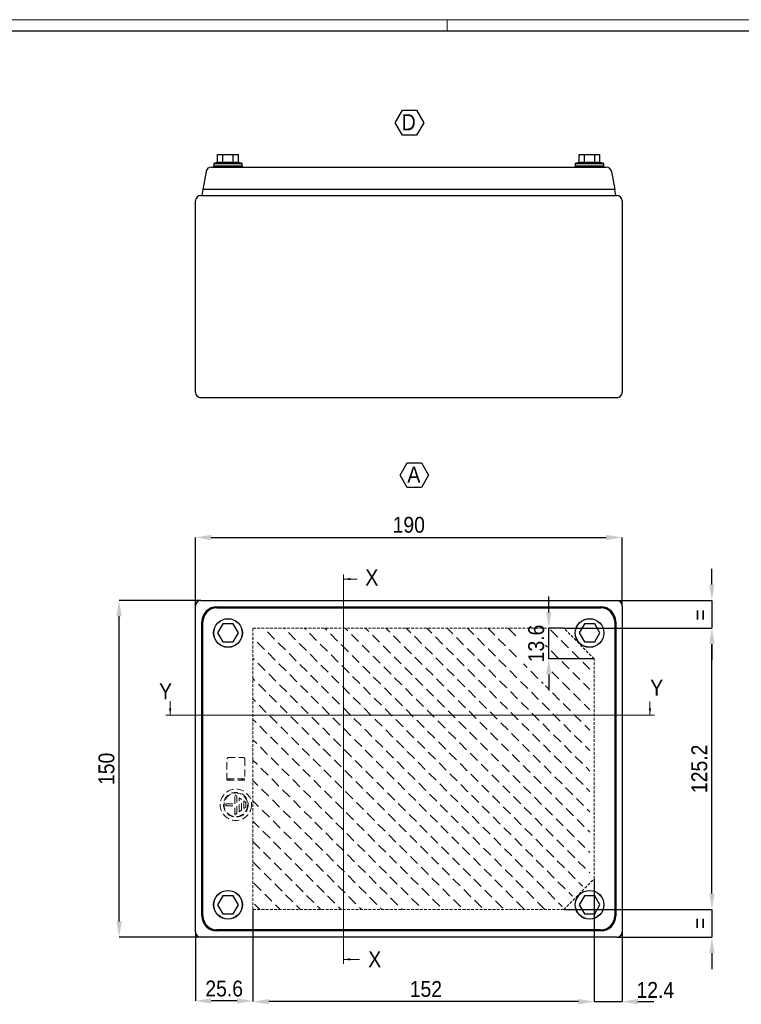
# Model space of a CAD drawing. Header units: millimetres. Extents: x 0 to 1189, y 0 to 841.
# Tile 3 of 4: x 369 to 690, y 403 to 841. Entities that reach past the tile are written whole.
import ezdxf

# ---------------------------------------------------------------- set-up
doc = ezdxf.new("R2010")
doc.units = ezdxf.units.MM
doc.header["$PDSIZE"] = -1
doc.linetypes.add('HIDDEN', pattern=[1.905, 1.27, -0.635])
doc.layers.add('SLD-0', color=179, linetype='Continuous')
doc.layers.add('SLD-0_0', color=7, linetype='Continuous')
doc.styles.add('SLDTEXTSTYLE0', font='Gothic.ttf', dxfattribs={"width": 0.913})
doc.styles.add('SLDTEXTSTYLE5', font='Gothic.ttf', dxfattribs={"width": 0.912985})
doc.dimstyles.new('SLDDIMSTYLE0', dxfattribs={"dimtxt": 7.055556, "dimasz": 7.055556, "dimexe": 0, "dimexo": 0.0625, "dimgap": 1.763889, "dimtad": 1, "dimdec": 1, "dimrnd": 1e-09, "dimzin": 12, "dimdsep": 46, "dimtxsty": 'SLDTEXTSTYLE0', "dimsah": 1, "dimcen": 0.09, "dimadec": 0, "dimazin": 3, "dimtfac": 1, "dimtdec": 1, "dimtmove": 0, "dimatfit": 0, "dimfxl": 1, "dimfrac": 2, "dimtolj": 1, "dimtzin": 12, "dimarcsym": 0})
doc.dimstyles.new('SLDDIMSTYLE1', dxfattribs={"dimtxt": 7.055556, "dimasz": 7.055556, "dimexe": 0, "dimexo": 0.0625, "dimgap": 1.763889, "dimtad": 1, "dimrnd": 1e-09, "dimzin": 12, "dimdsep": 46, "dimtxsty": 'SLDTEXTSTYLE0', "dimsah": 1, "dimcen": 0.09, "dimadec": 0, "dimazin": 3, "dimtfac": 1, "dimtofl": 0, "dimtmove": 0, "dimatfit": 3, "dimfxl": 1, "dimfrac": 2, "dimtolj": 1, "dimtzin": 12, "dimarcsym": 0})
doc.dimstyles.new('SLDDIMSTYLE2', dxfattribs={"dimtxt": 7.055556, "dimasz": 7.055556, "dimexe": 0, "dimexo": 0.0625, "dimgap": 1.763889, "dimtad": 1, "dimdec": 1, "dimrnd": 1e-09, "dimzin": 12, "dimdsep": 46, "dimtxsty": 'SLDTEXTSTYLE0', "dimsah": 1, "dimcen": 0.09, "dimadec": 0, "dimazin": 3, "dimtfac": 1, "dimtdec": 1, "dimtofl": 0, "dimtmove": 0, "dimatfit": 3, "dimfxl": 1, "dimfrac": 2, "dimtolj": 1, "dimtzin": 12, "dimarcsym": 0})

# ---------------------------------------------------------------- blocks, each defined once
blk = doc.blocks.new('SW_HATCH_0')
at = {"color": 0, "linetype": 'Continuous', "lineweight": 18}
for p, q in [((1.86, 125.14), (1.8, 125.2)), ((6.67, 120.33), (3.46, 123.54)), ((11.2, 124.87), (10.87, 125.2)), ((16.02, 120.06), (12.81, 123.26)), ((20.55, 124.59), (19.94, 125.2)), ((25.36, 119.78), (22.15, 122.99)), ((29.9, 124.32), (29.01, 125.2)), ((39.24, 124.04), (38.08, 125.2)), ((48.59, 123.77), (47.15, 125.2)), ((57.94, 123.49), (56.23, 125.2)), ((67.28, 123.22), (65.3, 125.2)), ((76.63, 122.94), (74.37, 125.2)), ((85.98, 122.67), (83.44, 125.2)), ((95.32, 122.39), (92.51, 125.2)), ((104.67, 122.12), (101.58, 125.2)), ((114.02, 121.84), (110.81, 125.05)), ((132.71, 121.29), (129.5, 124.5)), ((-2.68, 120.61), (-3, 120.93)), ((2.13, 115.8), (-1.07, 119)), ((11.48, 115.52), (8.27, 118.73)), ((20.83, 115.25), (17.62, 118.45)), ((34.71, 119.51), (31.5, 122.71)), ((44.05, 119.23), (40.85, 122.44)), ((53.4, 118.96), (50.19, 122.16)), ((62.75, 118.68), (59.54, 121.89)), ((72.09, 118.41), (68.89, 121.61)), ((81.44, 118.13), (78.23, 121.34)), ((90.79, 117.86), (87.58, 121.06)), ((100.13, 117.58), (96.93, 120.79)), ((109.48, 117.3), (106.27, 120.51)), ((137.52, 116.48), (134.31, 119.69)), ((6.94, 110.98), (3.74, 114.19)), ((30.17, 114.97), (26.97, 118.18)), ((39.52, 114.7), (36.31, 117.9)), ((48.87, 114.42), (45.66, 117.63)), ((58.21, 114.14), (55.01, 117.35)), ((67.56, 113.87), (64.35, 117.08)), ((76.91, 113.59), (73.7, 116.8)), ((86.25, 113.32), (83.04, 116.53)), ((95.6, 113.04), (92.39, 116.25)), ((104.95, 112.77), (101.74, 115.98)), ((114.29, 112.49), (111.08, 115.7)), ((128.17, 116.75), (127.24, 117.69)), ((132.98, 111.94), (129.78, 115.15)), ((142.33, 111.67), (139.12, 114.88)), ((-2.4, 111.26), (-3, 111.86)), ((2.41, 106.45), (-0.8, 109.66)), ((16.29, 110.71), (13.08, 113.92)), ((25.64, 110.43), (22.43, 113.64)), ((34.98, 110.16), (31.78, 113.37)), ((44.33, 109.88), (41.12, 113.09)), ((53.68, 109.61), (50.47, 112.82)), ((63.02, 109.33), (59.82, 112.54)), ((72.37, 109.06), (69.16, 112.27)), ((81.72, 108.78), (78.51, 111.99)), ((91.06, 108.51), (87.86, 111.72)), ((100.41, 108.23), (97.2, 111.44)), ((109.76, 107.96), (106.55, 111.17)), ((137.8, 107.13), (134.59, 110.34)), ((147, 107), (143.94, 110.06)), ((11.75, 106.17), (8.55, 109.38)), ((21.1, 105.9), (17.89, 109.11)), ((30.45, 105.62), (27.24, 108.83)), ((39.79, 105.35), (36.59, 108.56)), ((49.14, 105.07), (45.93, 108.28)), ((58.49, 104.8), (55.28, 108.01)), ((67.83, 104.52), (64.63, 107.73)), ((77.18, 104.25), (73.97, 107.46)), ((86.53, 103.97), (83.32, 107.18)), ((95.87, 103.7), (92.67, 106.9)), ((105.22, 103.42), (102.01, 106.63)), ((114.57, 103.15), (111.36, 106.35)), ((119.1, 107.68), (117.51, 109.28)), ((123.91, 102.87), (120.71, 106.08)), ((133.26, 102.6), (130.05, 105.8)), ((142.61, 102.32), (139.4, 105.53)), ((-2.13, 101.91), (-3, 102.79)), ((7.22, 101.64), (4.01, 104.85)), ((16.57, 101.36), (13.36, 104.57)), ((25.91, 101.09), (22.7, 104.3)), ((35.26, 100.81), (32.05, 104.02)), ((44.61, 100.54), (41.4, 103.74)), ((53.95, 100.26), (50.74, 103.47)), ((63.3, 99.99), (60.09, 103.19)), ((72.64, 99.71), (69.44, 102.92)), ((81.99, 99.44), (78.78, 102.64)), ((91.34, 99.16), (88.13, 102.37)), ((100.68, 98.89), (97.48, 102.09)), ((110.03, 98.61), (106.82, 101.82)), ((119.38, 98.34), (116.17, 101.54)), ((126.24, 100.54), (125.52, 101.27)), ((138.07, 97.79), (134.86, 100.99)), ((2.68, 97.1), (-0.52, 100.31)), ((12.03, 96.83), (8.82, 100.03)), ((21.38, 96.55), (18.17, 99.76)), ((30.72, 96.28), (27.52, 99.48)), ((40.07, 96), (36.86, 99.21)), ((49.42, 95.73), (46.21, 98.93)), ((58.76, 95.45), (55.56, 98.66)), ((68.11, 95.18), (64.9, 98.38)), ((77.46, 94.9), (74.25, 98.11)), ((86.8, 94.63), (83.6, 97.83)), ((96.15, 94.35), (92.94, 97.56)), ((105.5, 94.08), (102.29, 97.28)), ((114.84, 93.8), (111.63, 97.01)), ((124.19, 93.53), (120.98, 96.73)), ((128.72, 98.06), (127.24, 99.54)), ((133.54, 93.25), (130.33, 96.46)), ((147, 97.93), (144.21, 100.72)), ((-1.85, 92.57), (-3, 93.71)), ((7.49, 92.29), (4.29, 95.5)), ((16.84, 92.02), (13.63, 95.22)), ((26.19, 91.74), (22.98, 94.95)), ((35.53, 91.47), (32.33, 94.67)), ((44.88, 91.19), (41.67, 94.4)), ((54.23, 90.92), (51.02, 94.12)), ((63.57, 90.64), (60.37, 93.85)), ((72.92, 90.37), (69.71, 93.57)), ((82.27, 90.09), (79.06, 93.3)), ((91.61, 89.82), (88.41, 93.02)), ((100.96, 89.54), (97.75, 92.75)), ((110.31, 89.27), (107.1, 92.47)), ((119.65, 88.99), (116.45, 92.2)), ((142.88, 92.98), (139.67, 96.18)), ((2.96, 87.76), (-0.25, 90.96)), ((12.3, 87.48), (9.1, 90.69)), ((21.65, 87.21), (18.44, 90.41)), ((31, 86.93), (27.79, 90.14)), ((40.34, 86.66), (37.14, 89.86)), ((49.69, 86.38), (46.48, 89.59)), ((59.04, 86.11), (55.83, 89.31)), ((68.38, 85.83), (65.18, 89.04)), ((77.73, 85.55), (74.52, 88.76)), ((87.08, 85.28), (83.87, 88.49)), ((96.42, 85), (93.22, 88.21)), ((105.77, 84.73), (102.56, 87.94)), ((129, 88.71), (125.79, 91.92)), ((138.35, 88.44), (135.14, 91.65)), ((147, 88.86), (144.49, 91.37)), ((-1.58, 83.22), (-3, 84.64)), ((7.77, 82.95), (4.56, 86.15)), ((17.12, 82.67), (13.91, 85.88)), ((26.46, 82.39), (23.26, 85.6)), ((35.81, 82.12), (32.6, 85.33)), ((45.16, 81.84), (41.95, 85.05)), ((54.5, 81.57), (51.29, 84.78)), ((63.85, 81.29), (60.64, 84.5)), ((73.2, 81.02), (69.99, 84.23)), ((82.54, 80.74), (79.33, 83.95)), ((91.89, 80.47), (88.68, 83.68)), ((101.23, 80.19), (98.03, 83.4)), ((115.12, 84.45), (111.91, 87.66)), ((124.46, 84.18), (121.26, 87.39)), ((133.81, 83.9), (130.6, 87.11)), ((143.16, 83.63), (139.95, 86.84)), ((3.23, 78.41), (0.03, 81.62)), ((12.58, 78.13), (9.37, 81.34)), ((21.93, 77.86), (18.72, 81.07)), ((31.27, 77.58), (28.07, 80.79)), ((40.62, 77.31), (37.41, 80.52)), ((49.97, 77.03), (46.76, 80.24)), ((59.31, 76.76), (56.11, 79.97)), ((68.66, 76.48), (65.45, 79.69)), ((78.01, 76.21), (74.8, 79.42)), ((87.35, 75.93), (84.15, 79.14)), ((110.58, 79.92), (107.37, 83.13)), ((119.93, 79.64), (116.72, 82.85)), ((129.27, 79.37), (126.07, 82.58)), ((138.62, 79.09), (135.41, 82.3)), ((147, 79.79), (144.76, 82.03)), ((-1.3, 73.87), (-3, 75.57)), ((8.04, 73.6), (4.84, 76.81)), ((17.39, 73.32), (14.18, 76.53)), ((26.74, 73.05), (23.53, 76.26)), ((36.08, 72.77), (32.88, 75.98)), ((45.43, 72.5), (42.22, 75.71)), ((54.78, 72.22), (51.57, 75.43)), ((64.12, 71.95), (60.92, 75.15)), ((73.47, 71.67), (70.26, 74.88)), ((82.82, 71.4), (79.61, 74.6)), ((96.7, 75.66), (93.49, 78.87)), ((106.05, 75.38), (102.84, 78.59)), ((115.39, 75.11), (112.19, 78.31)), ((124.74, 74.83), (121.53, 78.04)), ((134.09, 74.56), (130.88, 77.76)), ((143.43, 74.28), (140.22, 77.49)), ((3.51, 69.06), (0.3, 72.27)), ((12.86, 68.79), (9.65, 71.99)), ((22.2, 68.51), (18.99, 71.72)), ((31.55, 68.24), (28.34, 71.44)), ((40.89, 67.96), (37.69, 71.17)), ((50.24, 67.69), (47.03, 70.89)), ((59.59, 67.41), (56.38, 70.62)), ((68.93, 67.14), (65.73, 70.34)), ((92.16, 71.12), (88.96, 74.33)), ((101.51, 70.85), (98.3, 74.05)), ((110.86, 70.57), (107.65, 73.78)), ((120.2, 70.3), (117, 73.5)), ((129.55, 70.02), (126.34, 73.23)), ((138.9, 69.75), (135.69, 72.95)), ((147, 70.71), (145.04, 72.68)), ((-1.03, 64.53), (-3, 66.5)), ((8.32, 64.25), (5.11, 67.46)), ((17.67, 63.98), (14.46, 67.18)), ((27.01, 63.7), (23.81, 66.91)), ((36.36, 63.43), (33.15, 66.63)), ((45.71, 63.15), (42.5, 66.36)), ((55.05, 62.88), (51.85, 66.08)), ((64.4, 62.6), (61.19, 65.81)), ((78.28, 66.86), (75.07, 70.07)), ((87.63, 66.59), (84.42, 69.79)), ((96.97, 66.31), (93.77, 69.52)), ((106.32, 66.04), (103.11, 69.24)), ((115.67, 65.76), (112.46, 68.97)), ((125.01, 65.49), (121.81, 68.69)), ((134.36, 65.21), (131.15, 68.42)), ((143.71, 64.94), (140.5, 68.14)), ((3.78, 59.72), (0.58, 62.92)), ((13.13, 59.44), (9.92, 62.65)), ((22.48, 59.17), (19.27, 62.37)), ((31.82, 58.89), (28.62, 62.1)), ((41.17, 58.62), (37.96, 61.82)), ((50.52, 58.34), (47.31, 61.55)), ((73.75, 62.33), (70.54, 65.53)), ((83.09, 62.05), (79.88, 65.26)), ((92.44, 61.78), (89.23, 64.98)), ((101.79, 61.5), (98.58, 64.71)), ((111.13, 61.23), (107.92, 64.43)), ((120.48, 60.95), (117.27, 64.16)), ((129.82, 60.68), (126.62, 63.88)), ((139.17, 60.4), (135.96, 63.61)), ((147, 61.64), (145.31, 63.33)), ((-0.75, 55.18), (-3, 57.43)), ((8.59, 54.91), (5.39, 58.11)), ((17.94, 54.63), (14.73, 57.84)), ((27.29, 54.36), (24.08, 57.56)), ((36.63, 54.08), (33.43, 57.29)), ((45.98, 53.8), (42.77, 57.01)), ((59.86, 58.07), (56.66, 61.27)), ((69.21, 57.79), (66, 61)), ((78.56, 57.52), (75.35, 60.72)), ((87.9, 57.24), (84.7, 60.45)), ((97.25, 56.96), (94.04, 60.17)), ((106.6, 56.69), (103.39, 59.9)), ((115.94, 56.41), (112.74, 59.62)), ((125.29, 56.14), (122.08, 59.35)), ((134.64, 55.86), (131.43, 59.07)), ((143.98, 55.59), (140.78, 58.8)), ((4.06, 50.37), (0.85, 53.58)), ((13.41, 50.09), (10.2, 53.3)), ((22.75, 49.82), (19.54, 53.03)), ((32.1, 49.54), (28.89, 52.75)), ((55.33, 53.53), (52.12, 56.74)), ((64.67, 53.25), (61.47, 56.46)), ((74.02, 52.98), (70.81, 56.19)), ((83.37, 52.7), (80.16, 55.91)), ((92.71, 52.43), (89.51, 55.64)), ((102.06, 52.15), (98.85, 55.36)), ((111.41, 51.88), (108.2, 55.09)), ((120.75, 51.6), (117.55, 54.81)), ((130.1, 51.33), (126.89, 54.54)), ((139.45, 51.05), (136.24, 54.26)), ((147, 52.57), (145.59, 53.99)), ((-0.48, 45.83), (-3, 48.36)), ((8.87, 45.56), (5.66, 48.77)), ((18.22, 45.28), (15.01, 48.49)), ((27.56, 45.01), (24.36, 48.22)), ((41.45, 49.27), (38.24, 52.48)), ((50.79, 48.99), (47.58, 52.2)), ((60.14, 48.72), (56.93, 51.93)), ((69.48, 48.44), (66.28, 51.65)), ((78.83, 48.17), (75.62, 51.38)), ((88.18, 47.89), (84.97, 51.1)), ((97.52, 47.62), (94.32, 50.83)), ((106.87, 47.34), (103.66, 50.55)), ((116.22, 47.07), (113.01, 50.28)), ((125.56, 46.79), (122.36, 50)), ((134.91, 46.52), (131.7, 49.72)), ((144.26, 46.24), (141.05, 49.45)), ((4.33, 41.02), (1.13, 44.23)), ((13.68, 40.75), (10.47, 43.96)), ((36.91, 44.73), (33.7, 47.94)), ((46.26, 44.46), (43.05, 47.67)), ((55.6, 44.18), (52.4, 47.39)), ((64.95, 43.91), (61.74, 47.12)), ((74.3, 43.63), (71.09, 46.84)), ((83.64, 43.36), (80.44, 46.56)), ((92.99, 43.08), (89.78, 46.29)), ((102.34, 42.81), (99.13, 46.01)), ((111.68, 42.53), (108.47, 45.74)), ((121.03, 42.26), (117.82, 45.46)), ((130.38, 41.98), (127.17, 45.19)), ((139.72, 41.71), (136.51, 44.91)), ((147, 43.5), (145.86, 44.64)), ((23.03, 40.47), (19.82, 43.68)), ((32.37, 40.2), (29.17, 43.4)), ((41.72, 39.92), (38.51, 43.13)), ((51.07, 39.65), (47.86, 42.85)), ((60.41, 39.37), (57.21, 42.58)), ((69.76, 39.1), (66.55, 42.3)), ((79.11, 38.82), (75.9, 42.03)), ((88.45, 38.55), (85.25, 41.75)), ((97.8, 38.27), (94.59, 41.48)), ((107.15, 38), (103.94, 41.2)), ((116.49, 37.72), (113.29, 40.93)), ((125.84, 37.45), (122.63, 40.65)), ((135.19, 37.17), (131.98, 40.38)), ((144.53, 36.9), (141.33, 40.1)), ((-0.2, 36.49), (-3, 39.29)), ((9.14, 36.21), (5.94, 39.42)), ((18.49, 35.94), (15.28, 39.14)), ((27.84, 35.66), (24.63, 38.87)), ((37.18, 35.39), (33.98, 38.59)), ((46.53, 35.11), (43.32, 38.32)), ((55.88, 34.84), (52.67, 38.04)), ((65.22, 34.56), (62.02, 37.77)), ((74.57, 34.29), (71.36, 37.49)), ((83.92, 34.01), (80.71, 37.22)), ((93.26, 33.74), (90.06, 36.94)), ((102.61, 33.46), (99.4, 36.67)), ((111.96, 33.19), (108.75, 36.39)), ((121.3, 32.91), (118.1, 36.12)), ((130.65, 32.64), (127.44, 35.84)), ((140, 32.36), (136.79, 35.57)), ((147, 34.43), (146.14, 35.29)), ((4.61, 31.68), (1.4, 34.88)), ((13.96, 31.4), (10.75, 34.61)), ((23.3, 31.13), (20.1, 34.33)), ((32.65, 30.85), (29.44, 34.06)), ((42, 30.58), (38.79, 33.78)), ((51.34, 30.3), (48.13, 33.51)), ((60.69, 30.03), (57.48, 33.23)), ((70.04, 29.75), (66.83, 32.96)), ((79.38, 29.48), (76.17, 32.68)), ((88.73, 29.2), (85.52, 32.41)), ((98.07, 28.93), (94.87, 32.13)), ((107.42, 28.65), (104.21, 31.86)), ((116.77, 28.37), (113.56, 31.58)), ((126.11, 28.1), (122.91, 31.31)), ((135.46, 27.82), (132.25, 31.03)), ((144.81, 27.55), (141.6, 30.76)), ((0.07, 27.14), (-3, 30.21)), ((9.42, 26.87), (6.21, 30.07)), ((18.77, 26.59), (15.56, 29.8)), ((28.11, 26.32), (24.91, 29.52)), ((37.46, 26.04), (34.25, 29.25)), ((46.81, 25.77), (43.6, 28.97)), ((56.15, 25.49), (52.95, 28.7)), ((65.5, 25.21), (62.29, 28.42)), ((74.85, 24.94), (71.64, 28.15)), ((84.19, 24.66), (80.99, 27.87)), ((93.54, 24.39), (90.33, 27.6)), ((102.89, 24.11), (99.68, 27.32)), ((112.23, 23.84), (109.03, 27.05)), ((121.58, 23.56), (118.37, 26.77)), ((130.93, 23.29), (127.72, 26.5)), ((4.88, 22.33), (1.68, 25.54)), ((14.23, 22.05), (11.02, 25.26)), ((23.58, 21.78), (20.37, 24.99)), ((32.92, 21.5), (29.72, 24.71)), ((42.27, 21.23), (39.06, 24.44)), ((51.62, 20.95), (48.41, 24.16)), ((60.96, 20.68), (57.76, 23.89)), ((70.31, 20.4), (67.1, 23.61)), ((79.66, 20.13), (76.45, 23.34)), ((89, 19.85), (85.8, 23.06)), ((98.35, 19.58), (95.14, 22.79)), ((107.7, 19.3), (104.49, 22.51)), ((117.04, 19.03), (113.84, 22.24)), ((126.39, 18.75), (123.18, 21.96)), ((140.27, 23.01), (137.06, 26.22)), ((147, 25.36), (146.41, 25.95)), ((0.35, 17.79), (-2.86, 21)), ((9.7, 17.52), (6.49, 20.73)), ((19.04, 17.24), (15.83, 20.45)), ((28.39, 16.97), (25.18, 20.18)), ((37.73, 16.69), (34.53, 19.9)), ((47.08, 16.42), (43.87, 19.63)), ((56.43, 16.14), (53.22, 19.35)), ((65.77, 15.87), (62.57, 19.08)), ((75.12, 15.59), (71.91, 18.8)), ((84.47, 15.32), (81.26, 18.53)), ((93.81, 15.04), (90.61, 18.25)), ((103.16, 14.77), (99.95, 17.97)), ((112.51, 14.49), (109.3, 17.7)), ((135.74, 18.48), (132.53, 21.69)), ((145.08, 18.2), (141.88, 21.41)), ((5.16, 12.98), (1.95, 16.19)), ((14.51, 12.71), (11.3, 15.92)), ((23.85, 12.43), (20.65, 15.64)), ((33.2, 12.16), (29.99, 15.37)), ((42.55, 11.88), (39.34, 15.09)), ((51.89, 11.61), (48.69, 14.81)), ((61.24, 11.33), (58.03, 14.54)), ((70.59, 11.06), (67.38, 14.26)), ((79.93, 10.78), (76.72, 13.99)), ((89.28, 10.51), (86.07, 13.71)), ((98.63, 10.23), (95.42, 13.44)), ((107.97, 9.96), (104.76, 13.16)), ((121.85, 14.22), (118.65, 17.42)), ((131.2, 13.94), (127.99, 17.15)), ((140.55, 13.67), (137.34, 16.87)), ((147, 16.29), (146.69, 16.6)), ((0.62, 8.45), (-2.58, 11.65)), ((9.97, 8.17), (6.76, 11.38)), ((19.32, 7.9), (16.11, 11.1)), ((28.66, 7.62), (25.46, 10.83)), ((38.01, 7.35), (34.8, 10.55)), ((47.36, 7.07), (44.15, 10.28)), ((56.7, 6.8), (53.5, 10)), ((66.05, 6.52), (62.84, 9.73)), ((75.4, 6.25), (72.19, 9.45)), ((84.74, 5.97), (81.54, 9.18)), ((94.09, 5.7), (90.88, 8.9)), ((117.32, 9.68), (114.11, 12.89)), ((126.66, 9.41), (123.46, 12.61)), ((136.01, 9.13), (132.8, 12.34)), ((143.81, 10.41), (142.15, 12.06)), ((5.43, 3.64), (2.23, 6.84)), ((14.78, 3.36), (11.57, 6.57)), ((24.13, 3.09), (20.92, 6.29)), ((33.47, 2.81), (30.27, 6.02)), ((42.82, 2.54), (39.61, 5.74)), ((52.17, 2.26), (48.96, 5.47)), ((61.51, 1.99), (58.31, 5.19)), ((70.86, 1.71), (67.65, 4.92)), ((80.21, 1.44), (77, 4.64)), ((103.44, 5.42), (100.23, 8.63)), ((112.78, 5.15), (109.58, 8.35)), ((122.13, 4.87), (118.92, 8.08)), ((131.48, 4.6), (128.27, 7.8)), ((139.27, 5.87), (137.62, 7.53)), ((0, 0), (-2.31, 2.31)), ((9.07, 0), (7.04, 2.03)), ((18.14, 0), (16.38, 1.76)), ((27.21, 0), (25.73, 1.48)), ((36.29, 0), (35.08, 1.21)), ((45.36, 0), (44.42, 0.93)), ((54.43, 0), (53.77, 0.66)), ((63.5, 0), (63.12, 0.38)), ((72.57, 0), (72.46, 0.11)), ((89.55, 1.16), (86.35, 4.37)), ((98.9, 0.89), (95.69, 4.09)), ((108.25, 0.61), (105.04, 3.82)), ((117.59, 0.34), (114.39, 3.54)), ((126.94, 0.06), (123.73, 3.27)), ((134.74, 1.34), (133.08, 2.99))]:
    blk.add_line(p, q, dxfattribs=at)
blk = doc.blocks.new('_D')
at = {"color": 0, "linetype": 'Continuous', "lineweight": -2}
for p, q in [((604.29, 577.07), (604.29, 584.13)), ((610.88, 570.02), (604.29, 570.02)), ((604.29, 556.42), (604.29, 570.02)), ((624.48, 556.42), (604.29, 556.42)), ((604.29, 549.36), (604.29, 542.31))]:
    blk.add_line(p, q, dxfattribs=at)
at = {"color": 0, "linetype": 'Continuous'}
for points in [[(603.11, 577.07), (605.46, 577.07), (604.29, 570.02)], [(603.11, 549.36), (605.46, 549.36), (604.29, 556.42)]]:
    blk.add_solid(points, dxfattribs=at)
at = {"layer": 'Defpoints', "color": 0, "linetype": 'Continuous'}
for p in [(604.29, 570.02), (610.95, 570.02), (624.55, 556.42)]:
    blk.add_point(p, dxfattribs=at)
at = {"color": 0, "linetype": 'Continuous', "lineweight": 18, "insert": (595.11, 563.22), "char_height": 7.056, "attachment_point": 2, "rotation": 90, "style": 'SLDTEXTSTYLE0'}
blk.add_mtext('\\A1;13.6', dxfattribs=at)
blk = doc.blocks.new('_D_1')
at = {"color": 0, "linetype": 'Continuous', "lineweight": -2}
for p, q in [((624.55, 458.35), (624.55, 403.78)), ((472.55, 444.75), (472.55, 403.78)), ((617.49, 403.78), (479.6, 403.78))]:
    blk.add_line(p, q, dxfattribs=at)
at = {"color": 0}
for points in [[(479.6, 404.95), (479.6, 402.6), (472.55, 403.78)], [(617.49, 402.6), (617.49, 404.95), (624.55, 403.78)]]:
    blk.add_solid(points, dxfattribs=at)
at = {"layer": 'Defpoints', "color": 0}
for p in [(624.55, 458.42), (472.55, 444.82), (472.55, 403.78)]:
    blk.add_point(p, dxfattribs=at)
at = {"color": 0, "lineweight": 18, "insert": (549.55, 412.95), "char_height": 7.056, "attachment_point": 2, "style": 'SLDTEXTSTYLE0'}
blk.add_mtext('\\A1;152', dxfattribs=at)
blk = doc.blocks.new('_D_2')
at = {"layer": 'Defpoints', "color": 0}
for p in [(610.95, 570.02), (676.94, 570.02), (610.95, 444.82)]:
    blk.add_point(p, dxfattribs=at)
at = {"layer": 'SLD-0', "color": 0, "lineweight": -2}
for p, q in [((611.01, 570.02), (676.94, 570.02)), ((676.94, 451.87), (676.94, 562.96)), ((611.01, 444.82), (676.94, 444.82))]:
    blk.add_line(p, q, dxfattribs=at)
at = {"layer": 'SLD-0', "color": 0}
for points in [[(675.77, 562.96), (678.12, 562.96), (676.94, 570.02)], [(675.77, 451.87), (678.12, 451.87), (676.94, 444.82)]]:
    blk.add_solid(points, dxfattribs=at)
at = {"layer": 'SLD-0', "color": 0, "insert": (667.77, 507.42), "char_height": 7.056, "attachment_point": 2, "rotation": 90, "style": 'SLDTEXTSTYLE0'}
blk.add_mtext('\\A1;125.2', dxfattribs=at)
blk = doc.blocks.new('_D_3')
at = {"color": 0, "linetype": 'Continuous', "lineweight": -2}
for p, q in [((449.28, 582.42), (412.94, 582.42)), ((412.94, 439.47), (412.94, 575.36)), ((449.28, 432.42), (412.94, 432.42))]:
    blk.add_line(p, q, dxfattribs=at)
at = {"color": 0, "linetype": 'Continuous'}
for points in [[(411.77, 575.36), (414.12, 575.36), (412.94, 582.42)], [(411.77, 439.47), (414.12, 439.47), (412.94, 432.42)]]:
    blk.add_solid(points, dxfattribs=at)
at = {"layer": 'Defpoints', "color": 0, "linetype": 'Continuous'}
for p in [(412.94, 582.42), (449.34, 582.42), (449.34, 432.42)]:
    blk.add_point(p, dxfattribs=at)
at = {"color": 0, "linetype": 'Continuous', "lineweight": 18, "insert": (403.77, 507.42), "char_height": 7.056, "attachment_point": 2, "rotation": 90, "style": 'SLDTEXTSTYLE0'}
blk.add_mtext('\\A1;150', dxfattribs=at)
blk = doc.blocks.new('_D_4')
at = {"color": 0, "linetype": 'Continuous', "lineweight": -2}
for p, q in [((446.94, 580.08), (446.94, 610.42)), ((454, 610.42), (629.89, 610.42)), ((636.94, 580.08), (636.94, 610.42))]:
    blk.add_line(p, q, dxfattribs=at)
at = {"color": 0, "linetype": 'Continuous'}
for points in [[(454, 611.59), (454, 609.24), (446.94, 610.42)], [(629.89, 611.59), (629.89, 609.24), (636.94, 610.42)]]:
    blk.add_solid(points, dxfattribs=at)
at = {"layer": 'Defpoints', "color": 0, "linetype": 'Continuous'}
for p in [(636.94, 610.42), (446.94, 580.02), (636.94, 580.02)]:
    blk.add_point(p, dxfattribs=at)
at = {"color": 0, "linetype": 'Continuous', "lineweight": 18, "insert": (541.94, 619.59), "char_height": 7.056, "attachment_point": 2, "style": 'SLDTEXTSTYLE0'}
blk.add_mtext('\\A1;190', dxfattribs=at)
blk = doc.blocks.new('SW_NOTE_0_11')
at = {"layer": 'SLD-0_0', "color": 0}
for p, q in [((-2.86, 5.33), (0.29, 10.78)), ((0.29, 10.78), (6.57, 10.78)), ((6.57, 10.78), (9.72, 5.33)), ((0.29, -0.11), (-2.86, 5.33)), ((9.72, 5.33), (6.57, -0.11)), ((6.57, -0.11), (0.29, -0.11))]:
    blk.add_line(p, q, dxfattribs=at)
at = {"layer": 'SLD-0_0', "color": 0, "insert": (3.24, 9.13), "char_height": 7.14, "attachment_point": 2, "style": 'SLDTEXTSTYLE5'}
blk.add_mtext('A', dxfattribs=at)
blk = doc.blocks.new('SW_NOTE_0_12')
at = {"layer": 'SLD-0_0', "color": 0}
for p, q in [((-2.84, 5.36), (0.34, 10.86)), ((0.34, 10.86), (6.68, 10.86)), ((6.68, 10.86), (9.86, 5.36)), ((0.34, -0.13), (-2.84, 5.36)), ((9.86, 5.36), (6.68, -0.13)), ((6.68, -0.13), (0.34, -0.13))]:
    blk.add_line(p, q, dxfattribs=at)
at = {"layer": 'SLD-0_0', "color": 0, "insert": (0, 9.13), "char_height": 7.14, "attachment_point": 1, "style": 'SLDTEXTSTYLE0'}
blk.add_mtext('D', dxfattribs=at)
blk = doc.blocks.new('*D36')
at = {"color": 0, "lineweight": -2}
for p, q in [((676.88, 589.47), (676.88, 596.53)), ((634.61, 582.42), (676.88, 582.42)), ((676.88, 582.42), (676.88, 570.02)), ((611.01, 570.02), (676.88, 570.02)), ((676.88, 562.96), (676.88, 555.91))]:
    blk.add_line(p, q, dxfattribs=at)
at = {"color": 0}
for points in [[(675.7, 589.47), (678.06, 589.47), (676.88, 582.42)], [(675.7, 562.96), (678.06, 562.96), (676.88, 570.02)]]:
    blk.add_solid(points, dxfattribs=at)
at = {"layer": 'Defpoints', "color": 0}
for p in [(634.54, 582.42), (610.95, 570.02), (676.88, 570.02)]:
    blk.add_point(p, dxfattribs=at)
at = {"color": 0, "insert": (671.59, 575.9), "char_height": 7.056, "attachment_point": 5, "rotation": 90, "style": 'SLDTEXTSTYLE0'}
blk.add_mtext('\\A1;=', dxfattribs=at)
blk = doc.blocks.new('*D37')
at = {"color": 0, "lineweight": -2}
for p, q in [((676.94, 451.87), (676.94, 458.93)), ((611.01, 444.82), (676.94, 444.82)), ((676.94, 444.82), (676.94, 432.42)), ((634.61, 432.42), (676.94, 432.42)), ((676.94, 425.36), (676.94, 418.31))]:
    blk.add_line(p, q, dxfattribs=at)
at = {"color": 0}
for points in [[(675.77, 451.87), (678.12, 451.87), (676.94, 444.82)], [(675.77, 425.36), (678.12, 425.36), (676.94, 432.42)]]:
    blk.add_solid(points, dxfattribs=at)
at = {"layer": 'Defpoints', "color": 0}
for p in [(610.95, 444.82), (634.54, 432.42), (676.94, 432.42)]:
    blk.add_point(p, dxfattribs=at)
at = {"color": 0, "insert": (671.53, 438.63), "char_height": 7.056, "attachment_point": 5, "rotation": 90, "style": 'SLDTEXTSTYLE0'}
blk.add_mtext('\\A1;=', dxfattribs=at)
blk = doc.blocks.new('*D38')
at = {"color": 0, "lineweight": -2}
for p, q in [((624.55, 458.35), (624.55, 403.8)), ((636.94, 434.75), (636.94, 403.8)), ((617.49, 403.8), (610.43, 403.8)), ((624.55, 403.8), (636.94, 403.8)), ((644, 403.8), (651.06, 403.8))]:
    blk.add_line(p, q, dxfattribs=at)
at = {"color": 0}
for points in [[(617.49, 404.98), (617.49, 402.62), (624.55, 403.8)], [(644, 404.98), (644, 402.62), (636.94, 403.8)]]:
    blk.add_solid(points, dxfattribs=at)
at = {"layer": 'Defpoints', "color": 0}
for p in [(624.55, 458.42), (636.94, 434.82), (636.94, 403.8)]:
    blk.add_point(p, dxfattribs=at)
at = {"color": 0, "insert": (651.73, 409), "char_height": 7.056, "attachment_point": 5, "style": 'SLDTEXTSTYLE0'}
blk.add_mtext('\\A1;12.4', dxfattribs=at)
blk = doc.blocks.new('*D39')
at = {"color": 0, "lineweight": -2}
for p, q in [((472.55, 444.75), (472.55, 404.11)), ((446.94, 434.75), (446.94, 404.11)), ((465.49, 404.11), (454, 404.11))]:
    blk.add_line(p, q, dxfattribs=at)
at = {"color": 0}
for points in [[(454, 405.28), (454, 402.93), (446.94, 404.11)], [(465.49, 402.93), (465.49, 405.28), (472.55, 404.11)]]:
    blk.add_solid(points, dxfattribs=at)
at = {"layer": 'Defpoints', "color": 0}
for p in [(472.55, 444.82), (446.94, 434.82), (446.94, 404.11)]:
    blk.add_point(p, dxfattribs=at)
at = {"color": 0, "insert": (459.74, 409.57), "char_height": 7.056, "attachment_point": 5, "style": 'SLDTEXTSTYLE0'}
blk.add_mtext('\\A1;25.6', dxfattribs=at)

msp = doc.modelspace()

# ---------------------------------------------------------------- linework, layer by layer
at = {"color": 7, "linetype": 'Continuous', "lineweight": 18}
for p, q in [((1189.003, 840.919), (0.003, 840.919)), ((559.003, 835.919), (559.003, 840.919)), ((512.944, 593.904), (512.944, 420.603)), ((518.944, 591.904), (512.944, 591.904)), ((435.695, 537.493), (435.695, 531.335)), ((649.326, 537.335), (649.326, 531.335)), ((433.695, 531.335), (651.326, 531.335)), ((519.97, 422.603), (512.944, 422.603))]:
    msp.add_line(p, q, dxfattribs=at)
at = {"color": 7, "linetype": 'Continuous', "lineweight": 25}
for p, q in [((5.003, 835.919), (1184.003, 835.919)), ((456.825, 780.926), (459.135, 780.926)), ((456.825, 777.358), (456.825, 780.926)), ((459.135, 777.358), (459.135, 780.926)), ((459.135, 780.926), (463.754, 780.926)), ((463.754, 780.926), (466.063, 780.926)), ((463.754, 777.358), (463.754, 780.926)), ((466.063, 777.358), (466.063, 780.926)), ((617.825, 777.358), (617.825, 780.926)), ((617.825, 780.926), (620.135, 780.926)), ((620.135, 780.926), (624.754, 780.926)), ((620.135, 777.358), (620.135, 780.926)), ((624.754, 780.926), (627.063, 780.926)), ((624.754, 777.358), (624.754, 780.926)), ((627.063, 777.358), (627.063, 780.926)), ((455.044, 775.926), (455.044, 775.326)), ((455.044, 775.926), (461.444, 775.926)), ((456.825, 777.358), (455.094, 776.926)), ((455.094, 776.926), (455.094, 775.926)), ((455.094, 776.926), (461.444, 776.926)), ((461.444, 776.926), (467.794, 776.926)), ((461.444, 775.926), (467.844, 775.926)), ((467.794, 776.926), (466.063, 777.358)), ((467.794, 775.926), (467.794, 776.926)), ((467.844, 775.326), (467.844, 775.926)), ((616.044, 775.926), (616.044, 775.326)), ((616.044, 775.926), (622.444, 775.926)), ((617.825, 777.358), (616.094, 776.926)), ((616.094, 776.926), (616.094, 775.926)), ((616.094, 776.926), (622.444, 776.926)), ((622.444, 776.926), (628.794, 776.926)), ((622.444, 775.926), (628.844, 775.926)), ((628.794, 776.926), (627.063, 777.358)), ((628.794, 775.926), (628.794, 776.926)), ((628.844, 775.326), (628.844, 775.926)), ((451.683, 773.343), (450.269, 765.326)), ((457.903, 775.326), (625.986, 775.326)), ((632.206, 773.343), (633.619, 765.326)), ((450.269, 765.326), (449.793, 762.627)), ((456.489, 765.326), (450.269, 765.326)), ((627.399, 765.326), (456.489, 765.326)), ((633.619, 765.326), (627.399, 765.326)), ((634.095, 762.626), (633.619, 765.326)), ((446.944, 675.026), (446.944, 760.226)), ((449.344, 762.626), (634.544, 762.626)), ((636.944, 760.226), (636.944, 675.026)), ((634.544, 672.626), (449.344, 672.626)), ((446.944, 434.817), (446.944, 580.017)), ((449.344, 582.417), (634.544, 582.417)), ((456.489, 579.568), (627.399, 579.568)), ((456.489, 579.092), (627.399, 579.092)), ((636.944, 580.017), (636.944, 434.817)), ((449.793, 441.962), (449.793, 572.872)), ((450.269, 441.962), (450.269, 572.872)), ((459.135, 571.917), (456.825, 567.917)), ((463.754, 571.917), (459.135, 571.917)), ((466.063, 567.917), (463.754, 571.917)), ((620.135, 571.917), (617.825, 567.917)), ((624.754, 571.917), (620.135, 571.917)), ((627.063, 567.917), (624.754, 571.917)), ((633.619, 572.872), (633.619, 441.962)), ((634.095, 572.872), (634.095, 441.962)), ((456.825, 567.917), (459.135, 563.917)), ((463.754, 563.917), (466.063, 567.917)), ((617.825, 567.917), (620.135, 563.917)), ((624.754, 563.917), (627.063, 567.917)), ((459.135, 563.917), (463.754, 563.917)), ((620.135, 563.917), (624.754, 563.917)), ((459.135, 450.917), (456.825, 446.917)), ((463.754, 450.917), (459.135, 450.917)), ((466.063, 446.917), (463.754, 450.917)), ((620.135, 450.917), (617.825, 446.917)), ((624.754, 450.917), (620.135, 450.917)), ((627.063, 446.917), (624.754, 450.917)), ((456.825, 446.917), (459.135, 442.917)), ((459.135, 442.917), (463.754, 442.917)), ((463.754, 442.917), (466.063, 446.917)), ((617.825, 446.917), (620.135, 442.917)), ((620.135, 442.917), (624.754, 442.917)), ((624.754, 442.917), (627.063, 446.917)), ((627.399, 435.742), (456.489, 435.742)), ((627.399, 435.266), (456.489, 435.266)), ((634.544, 432.417), (449.344, 432.417))]:
    msp.add_line(p, q, dxfattribs=at)
at = {"color": 7, "linetype": 'HIDDEN', "lineweight": 18}
for p, q in [((610.945, 570.018), (472.545, 570.018)), ((472.545, 444.816), (472.545, 570.018)), ((624.545, 556.418), (610.945, 570.018)), ((624.545, 458.416), (624.545, 556.418)), ((610.945, 444.816), (624.545, 458.416)), ((472.545, 444.816), (610.945, 444.816))]:
    msp.add_line(p, q, dxfattribs=at)
at = {"color": 7, "linetype": 'Continuous', "lineweight": 25}
for centre, radius in [((461.444, 567.917), 6.4), ((461.444, 567.917), 6.35), ((622.444, 567.917), 6.4), ((622.444, 567.917), 6.35), ((461.444, 446.917), 6.4), ((461.444, 446.917), 6.35), ((622.444, 446.917), 6.4), ((622.444, 446.917), 6.35)]:
    msp.add_circle(centre, radius, dxfattribs=at)
for centre, radius, start, end in [((454.046, 772.926), 2.4, 90, 170), ((629.842, 772.926), 2.4, 10, 90), ((449.344, 760.226), 2.4, 90, 180), ((634.544, 760.226), 2.4, 0, 90), ((449.344, 675.026), 2.4, 180, 270), ((634.544, 675.026), 2.4, 270, 0), ((449.344, 580.017), 2.4, 90, 180), ((456.489, 572.872), 6.696, 90, 180), ((456.489, 572.872), 6.22, 90, 180), ((627.399, 572.872), 6.696, 0, 90), ((627.399, 572.872), 6.22, 0, 90), ((634.544, 580.017), 2.4, 0, 90), ((456.489, 441.962), 6.696, 180, 270), ((456.489, 441.962), 6.22, 180, 270), ((627.399, 441.962), 6.22, 270, 0), ((627.399, 441.962), 6.696, 270, 0), ((449.344, 434.817), 2.4, 180, 270), ((634.544, 434.817), 2.4, 270, 0)]:
    msp.add_arc(centre, radius, start, end, dxfattribs=at)
for points in [[(456.825, 777.358), (457.21, 777.454), (457.98, 777.57), (458.75, 777.454), (459.135, 777.358)], [(463.754, 777.358), (464.139, 777.454), (464.908, 777.57), (465.678, 777.454), (466.063, 777.358)], [(617.825, 777.358), (618.21, 777.454), (618.98, 777.57), (619.75, 777.454), (620.135, 777.358)], [(624.754, 777.358), (625.139, 777.454), (625.908, 777.57), (626.678, 777.454), (627.063, 777.358)]]:
    msp.add_open_spline(points, degree=3, dxfattribs=at)
for points, knots in [([(459.135, 777.358), (459.895, 777.452), (460.659, 777.511), (462.202, 777.513), (462.983, 777.454), (463.754, 777.358)], [0, 0, 0, 0, 0.5, 0.5, 1, 1, 1, 1]), ([(620.135, 777.358), (620.895, 777.452), (621.659, 777.511), (623.202, 777.513), (623.983, 777.454), (624.754, 777.358)], [0, 0, 0, 0, 0.5, 0.5, 1, 1, 1, 1]), ([(454.046, 775.326), (454.046, 775.326), (454.072, 775.326), (454.171, 775.326), (454.245, 775.326), (454.44, 775.326), (454.559, 775.326), (454.839, 775.326), (455.002, 775.326), (455.357, 775.326), (455.551, 775.326), (455.971, 775.326), (456.195, 775.326), (456.657, 775.326), (456.899, 775.326), (457.397, 775.326), (457.648, 775.326), (457.903, 775.326)], [0, 0, 0, 0, 0.125, 0.125, 0.25, 0.25, 0.375, 0.375, 0.5, 0.5, 0.625, 0.625, 0.75, 0.75, 0.875, 0.875, 1, 1, 1, 1]), ([(625.986, 775.326), (626.24, 775.326), (626.492, 775.326), (626.989, 775.326), (627.231, 775.326), (627.694, 775.326), (627.918, 775.326), (628.338, 775.326), (628.532, 775.326), (628.887, 775.326), (629.05, 775.326), (629.33, 775.326), (629.448, 775.326), (629.643, 775.326), (629.718, 775.326), (629.817, 775.326), (629.842, 775.326), (629.842, 775.326)], [0, 0, 0, 0, 0.125, 0.125, 0.25, 0.25, 0.375, 0.375, 0.5, 0.5, 0.625, 0.625, 0.75, 0.75, 0.875, 0.875, 1, 1, 1, 1])]:
    msp.add_open_spline(points, degree=3, knots=knots, dxfattribs=at)
at = {"color": 7, "linetype": 'Continuous', "lineweight": 18}
for points in [[(512.944, 591.904), (515.944, 592.404), (515.944, 591.404)], [(435.695, 531.335), (436.195, 534.335), (435.195, 534.335)], [(649.326, 531.335), (649.826, 534.335), (648.826, 534.335)], [(512.944, 422.603), (515.944, 423.103), (515.944, 422.103)]]:
    msp.add_solid(points, dxfattribs=at)
at = {"layer": 'SLD-0', "color": 7, "linetype": 'HIDDEN', "lineweight": 18, "ltscale": 2.5}
for p, q in [((461.444, 512.417), (460.944, 511.917)), ((460.944, 502.417), (460.944, 511.917)), ((461.444, 512.417), (468.444, 512.417)), ((468.944, 511.917), (468.444, 512.417)), ((468.944, 511.917), (468.944, 502.417)), ((460.944, 502.917), (468.944, 502.917)), ((468.944, 502.417), (460.944, 502.417)), ((461.794, 502.417), (461.794, 502.917)), ((462.294, 502.417), (462.294, 502.917)), ((467.594, 502.917), (467.594, 502.417)), ((468.094, 502.417), (468.094, 502.917)), ((464.444, 495.917), (465.444, 495.217)), ((464.444, 491.917), (464.444, 495.917)), ((460.444, 491.917), (464.444, 491.917)), ((460.444, 490.917), (460.444, 491.917)), ((465.444, 487.617), (465.444, 495.217)), ((466.444, 488.317), (466.444, 494.517)), ((466.444, 494.517), (467.444, 493.817)), ((467.444, 489.017), (467.444, 493.817)), ((468.444, 489.717), (468.444, 493.117)), ((468.444, 493.117), (469.444, 492.417)), ((469.444, 492.417), (469.444, 490.417)), ((460.444, 490.917), (464.444, 490.917)), ((464.444, 486.917), (464.444, 490.917)), ((465.444, 487.617), (464.444, 486.917)), ((467.444, 489.017), (466.444, 488.317)), ((469.444, 490.417), (468.444, 489.717))]:
    msp.add_line(p, q, dxfattribs=at)
for radius in [7, 5.5, 5.25]:
    msp.add_circle((464.944, 491.417), radius, dxfattribs=at)

# ---------------------------------------------------------------- block references
at = {"color": 7, "linetype": 'Continuous', "lineweight": 18}
msp.add_blockref('SW_HATCH_0', (475.545, 444.816), dxfattribs=at)
at = {"layer": 'SLD-0_0'}
for name, p in [('SW_NOTE_0_12', (538.744, 789.713)), ('SW_NOTE_0_11', (540.962, 632.816))]:
    msp.add_blockref(name, p, dxfattribs=at)

# ---------------------------------------------------------------- texts
at = {"color": 7, "linetype": 'Continuous', "char_height": 7.144, "attachment_point": 1, "style": 'SLDTEXTSTYLE0'}
for s, insert in [('X', (522.571, 596.176)), ('Y', (430.717, 545.546)), ('Y', (649.422, 547.13)), ('X', (523.864, 426.19))]:
    msp.add_mtext(s, dxfattribs=dict(at, insert=insert))

# ---------------------------------------------------------------- dimensions: what is measured, and where the dimension line sits
at = {"color": 7, "linetype": 'Continuous', "lineweight": 18}
dim = msp.add_linear_dim(base=(636.944, 610.417), p1=(446.944, 580.017), p2=(636.944, 580.017), dimstyle='SLDDIMSTYLE1', dxfattribs=at)
dim.commit()
dim.dimension.update_dxf_attribs({"geometry": '_D_4', "text_midpoint": (541.944, 610.417), "dimtype": 160})
for base, p1, p2, picture, middle in [((676.879, 570.018), (634.544, 582.417), (610.945, 570.018), '*D36', (671.588, 575.901)), ((676.944, 432.417), (610.945, 444.816), (634.544, 432.417), '*D37', (671.533, 438.634))]:
    dim = msp.add_linear_dim(base=base, p1=p1, p2=p2, angle=90, text='=', dimstyle='SLDDIMSTYLE0', override={"dimtmove": 2})
    dim.commit()
    dim.dimension.update_dxf_attribs({"geometry": picture, "text_midpoint": middle, "dimtype": 160})
for base, p1, p2, angle, dimstyle, picture, middle in [((604.288, 570.018), (624.545, 556.418), (610.945, 570.018), 90, 'SLDDIMSTYLE0', '_D', (604.288, 563.218)), ((412.944, 582.417), (449.344, 432.417), (449.344, 582.417), 90, 'SLDDIMSTYLE1', '_D_3', (412.944, 507.417)), ((472.545, 403.775), (624.545, 458.416), (472.545, 444.816), 0, 'SLDDIMSTYLE1', '_D_1', (549.545, 403.775))]:
    dim = msp.add_linear_dim(base=base, p1=p1, p2=p2, angle=angle, dimstyle=dimstyle, dxfattribs=at)
    dim.commit()
    dim.dimension.update_dxf_attribs({"geometry": picture, "text_midpoint": middle, "dimtype": 160})
dim = msp.add_linear_dim(base=(636.944, 403.8), p1=(624.545, 458.416), p2=(636.944, 434.817), dimstyle='SLDDIMSTYLE0', override={"dimtmove": 2})
dim.commit()
dim.dimension.update_dxf_attribs({"geometry": '*D38', "text_midpoint": (651.734, 409), "dimtype": 160})
dim = msp.add_linear_dim(base=(446.944, 404.105), p1=(472.545, 444.816), p2=(446.944, 434.817), dimstyle='SLDDIMSTYLE0')
dim.commit()
dim.dimension.update_dxf_attribs({"geometry": '*D39', "text_midpoint": (459.745, 409.574)})
at = {"layer": 'SLD-0', "color": 7}
dim = msp.add_linear_dim(base=(676.944, 570.018), p1=(610.945, 444.816), p2=(610.945, 570.018), angle=90, dimstyle='SLDDIMSTYLE2', dxfattribs=at)
dim.commit()
dim.dimension.update_dxf_attribs({"geometry": '_D_2', "text_midpoint": (676.944, 507.417), "dimtype": 160})

doc.saveas('drawing.dxf')
